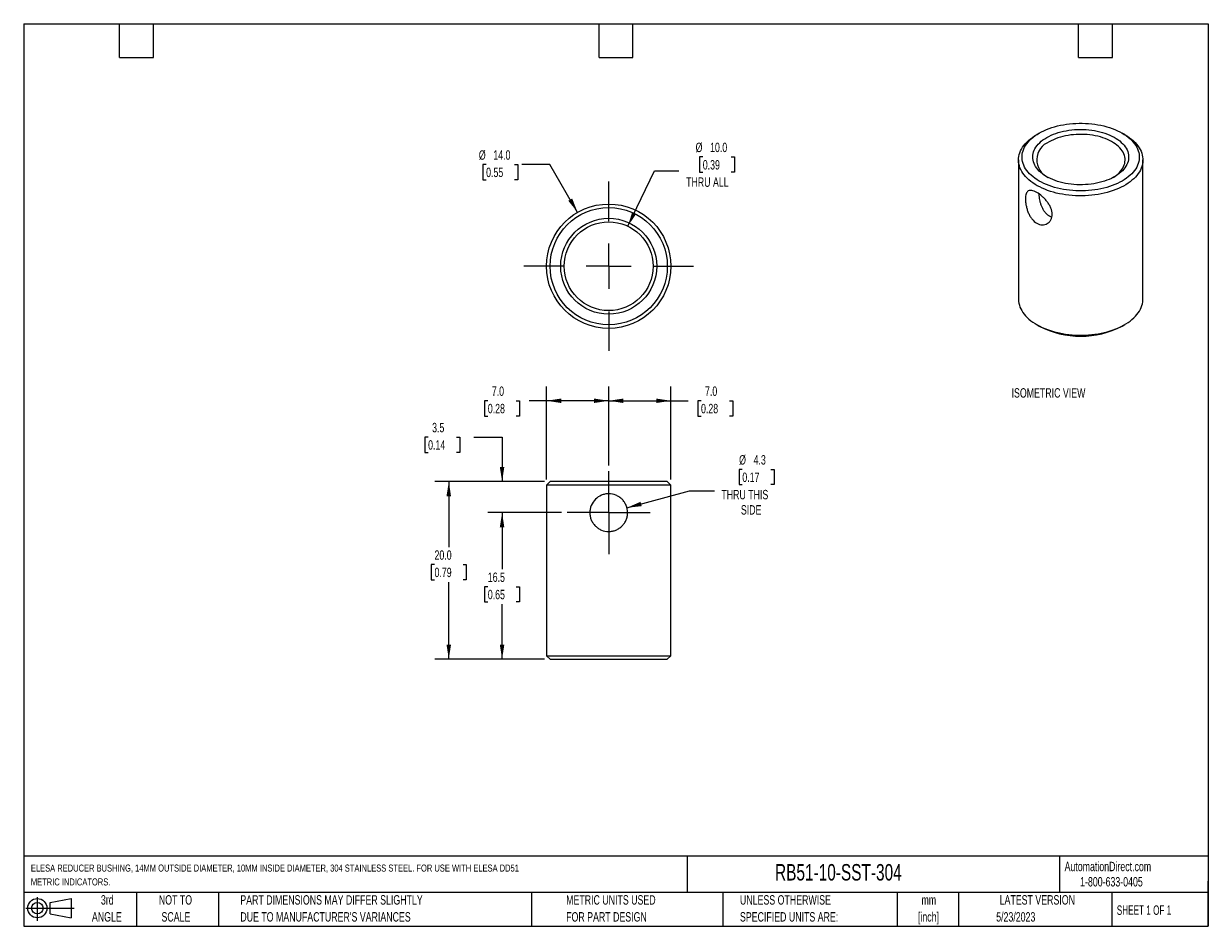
# Model space of a CAD drawing. Header units: millimetres. Extents: x 3 to 137, y 3 to 105.
import ezdxf

# ---------------------------------------------------------------- set-up
doc = ezdxf.new("R2010")
doc.units = ezdxf.units.MM
doc.header["$LTSCALE"] = 0.5
doc.linetypes.add('CENTERX2', pattern=[20.32, 12.7, -2.54, 2.54, -2.54])
doc.layers.add('CENTER', color=40, linetype='CENTERX2')
doc.layers.add('DIMENSIONS', color=140, linetype='Continuous', lineweight=25)
doc.layers.add('TEXT', color=140, linetype='Continuous', lineweight=25)
doc.styles.add('SLDTEXTSTYLE0', font='TXT', dxfattribs={"width": 0.7})
doc.styles.add('SLDTEXTSTYLE1', font='TXT', dxfattribs={"width": 0.65})
doc.dimstyles.new('SLDDIMSTYLE0', dxfattribs={"dimtxt": 1.079004, "dimasz": 1.651, "dimexe": 0, "dimexo": 0.0625, "dimgap": 0.269751, "dimtad": 0, "dimtih": 1, "dimtoh": 1, "dimrnd": 1e-09, "dimzin": 4, "dimdsep": 46, "dimtxsty": 'SLDTEXTSTYLE0', "dimsah": 1, "dimcen": 0.09, "dimadec": 0, "dimazin": 1, "dimtfac": 1, "dimtofl": 0, "dimtmove": 0, "dimatfit": 3, "dimfxl": 0, "dimfrac": 2, "dimtolj": 1, "dimtzin": 12, "dimarcsym": 0})
doc.dimstyles.new('SLDDIMSTYLE1', dxfattribs={"dimtxt": 1.079004, "dimasz": 1.651, "dimexe": 0, "dimexo": 0.0625, "dimgap": 0.269751, "dimtad": 0, "dimtih": 1, "dimtoh": 1, "dimrnd": 1e-09, "dimzin": 12, "dimdsep": 46, "dimtxsty": 'SLDTEXTSTYLE0', "dimsah": 1, "dimcen": 0, "dimadec": 0, "dimazin": 3, "dimtfac": 1, "dimtofl": 0, "dimtmove": 0, "dimatfit": 3, "dimfxl": 0, "dimfrac": 2, "dimtolj": 1, "dimtzin": 12, "dimarcsym": 0})
doc.dimstyles.new('SLDDIMSTYLE2', dxfattribs={"dimtxt": 1.079004, "dimasz": 1.651, "dimexe": 0, "dimexo": 0.0625, "dimgap": 0.269751, "dimtad": 0, "dimtih": 1, "dimtoh": 1, "dimrnd": 1e-09, "dimzin": 12, "dimdsep": 46, "dimtxsty": 'SLDTEXTSTYLE0', "dimsah": 1, "dimcen": 0.09, "dimadec": 0, "dimazin": 3, "dimtfac": 1, "dimtofl": 0, "dimtmove": 0, "dimatfit": 3, "dimfxl": 0, "dimfrac": 2, "dimtolj": 1, "dimtzin": 12, "dimarcsym": 0})
doc.dimstyles.new('SLDDIMSTYLE3', dxfattribs={"dimtxt": 1.079004, "dimasz": 1.651, "dimexe": 0, "dimexo": 0.0625, "dimgap": 0.269751, "dimtad": 0, "dimtih": 1, "dimtoh": 1, "dimrnd": 1e-09, "dimzin": 12, "dimdsep": 46, "dimtxsty": 'SLDTEXTSTYLE0', "dimsah": 1, "dimcen": 0.09, "dimadec": 0, "dimazin": 3, "dimtfac": 1, "dimtmove": 0, "dimatfit": 0, "dimfxl": 0, "dimfrac": 2, "dimtolj": 1, "dimtzin": 12, "dimarcsym": 0})
doc.dimstyles.new('SLDDIMSTYLE4', dxfattribs={"dimtxt": 1.079004, "dimasz": 1.651, "dimexe": 0, "dimexo": 0.0625, "dimgap": 0.269751, "dimtad": 0, "dimtih": 1, "dimtoh": 1, "dimrnd": 1e-09, "dimzin": 4, "dimdsep": 46, "dimtxsty": 'SLDTEXTSTYLE0', "dimsah": 1, "dimcen": 0, "dimadec": 0, "dimazin": 1, "dimtfac": 1, "dimtofl": 0, "dimtmove": 0, "dimatfit": 3, "dimfxl": 0, "dimfrac": 2, "dimtolj": 1, "dimtzin": 12, "dimarcsym": 0})
doc.dimstyles.new('SLDDIMSTYLE5', dxfattribs={"dimtxt": 1.079004, "dimasz": 1.651, "dimexe": 0, "dimexo": 0.0625, "dimgap": 0.269751, "dimtad": 0, "dimtih": 1, "dimtoh": 1, "dimrnd": 1e-09, "dimzin": 4, "dimdsep": 46, "dimtxsty": 'SLDTEXTSTYLE0', "dimsah": 1, "dimcen": 0, "dimadec": 0, "dimazin": 1, "dimtfac": 1, "dimtofl": 0, "dimtmove": 0, "dimatfit": 3, "dimfxl": 0, "dimfrac": 2, "dimtolj": 1, "dimtzin": 12, "dimarcsym": 0})

# ---------------------------------------------------------------- blocks, each defined once
blk = doc.blocks.new('Block11')
at = {"color": 7, "linetype": 'Continuous', "lineweight": 18}
for p, q in [((0, 1.44), (5.44, 1.44)), ((1.29, 2.66), (1.29, 0)), ((2.74, 2.08), (5.09, 2.52)), ((2.74, 0.8), (2.74, 2.08)), ((5.09, 2.52), (5.09, 0.37)), ((2.74, 0.8), (5.09, 0.37))]:
    blk.add_line(p, q, dxfattribs=at)
for radius in [1.08, 0.643]:
    blk.add_circle((1.29, 1.44), radius, dxfattribs=at)
blk = doc.blocks.new('Block12')
at = {"color": 7, "linetype": 'Continuous'}
blk.add_blockref('Block11', (0, 0), dxfattribs=at)
blk = doc.blocks.new('SW_NOTE_0')
at = {"layer": 'TEXT', "color": 0, "attachment_point": 1, "style": 'SLDTEXTSTYLE0'}
for s, insert, char_height in [('ELESA REDUCER BUSHING, 14MM OUTSIDE DIAMETER, 10MM INSIDE DIAMETER, 304 STAINLESS STEEL. FOR USE WITH ELESA DD51', (0, 1.02), 0.79375), ('METRIC INDICATORS.', (0, -0.54), 0.7937)]:
    blk.add_mtext(s, dxfattribs=dict(at, insert=insert, char_height=char_height))
blk = doc.blocks.new('SW_NOTE_0_1')
at = {"layer": 'TEXT', "color": 0, "char_height": 1.058, "attachment_point": 2, "style": 'SLDTEXTSTYLE0'}
for s, insert in [('mm', (1.42, 1.36)), ('[inch]', (1.38, -0.55))]:
    blk.add_mtext(s, dxfattribs=dict(at, insert=insert))
blk = doc.blocks.new('SW_NOTE_0_2')
at = {"layer": 'TEXT', "color": 0, "char_height": 1.0583, "attachment_point": 1, "style": 'SLDTEXTSTYLE0'}
for s, insert in [('UNLESS OTHERWISE', (0, 1.36)), ('SPECIFIED UNITS ARE:', (0, -0.55))]:
    blk.add_mtext(s, dxfattribs=dict(at, insert=insert))
blk = doc.blocks.new('SW_NOTE_0_3')
at = {"layer": 'TEXT', "color": 0, "char_height": 1.0583, "attachment_point": 1, "style": 'SLDTEXTSTYLE0'}
for s, insert in [('PART DIMENSIONS MAY DIFFER SLIGHTLY', (0, 1.36)), ("DUE TO MANUFACTURER'S VARIANCES", (0, -0.55))]:
    blk.add_mtext(s, dxfattribs=dict(at, insert=insert))
blk = doc.blocks.new('SW_NOTE_0_4')
at = {"layer": 'TEXT', "color": 0, "char_height": 1.058, "attachment_point": 2, "style": 'SLDTEXTSTYLE0'}
for s, insert in [('NOT TO', (2.63, 1.36)), ('SCALE', (2.68, -0.55))]:
    blk.add_mtext(s, dxfattribs=dict(at, insert=insert))
blk = doc.blocks.new('SW_NOTE_0_5')
at = {"layer": 'TEXT', "color": 0, "char_height": 1.058, "attachment_point": 2, "style": 'SLDTEXTSTYLE0'}
for s, insert in [('3rd', (1.16, 1.36)), ('ANGLE', (1.11, -0.55))]:
    blk.add_mtext(s, dxfattribs=dict(at, insert=insert))
blk = doc.blocks.new('SW_NOTE_0_6')
at = {"layer": 'TEXT', "color": 0, "char_height": 1.0583, "attachment_point": 1, "style": 'SLDTEXTSTYLE0'}
for s, insert in [('METRIC UNITS USED', (0, 1.36)), ('FOR PART DESIGN', (0, -0.55))]:
    blk.add_mtext(s, dxfattribs=dict(at, insert=insert))
blk = doc.blocks.new('_D')
at = {"layer": 'DIMENSIONS'}
for p, q in [((62.03, 53.47), (62.03, 63.92)), ((69.03, 55.04), (69.03, 63.92)), ((55.42, 62.33), (55.06, 62.33)), ((55.06, 62.33), (55.06, 60.61)), ((58.63, 62.33), (58.99, 62.33)), ((58.99, 62.33), (58.99, 60.61)), ((62.03, 62.33), (60.09, 62.33)), ((69.03, 62.33), (62.03, 62.33)), ((55.06, 60.61), (55.42, 60.61)), ((58.99, 60.61), (58.63, 60.61))]:
    blk.add_line(p, q, dxfattribs=at)
for points in [[(62.03, 62.33), (63.68, 62.08), (63.68, 62.58)], [(69.03, 62.33), (67.38, 62.58), (67.38, 62.08)]]:
    blk.add_solid(points, dxfattribs=at)
at = {"layer": 'DIMENSIONS', "char_height": 1.058, "attachment_point": 1, "style": 'SLDTEXTSTYLE0'}
for s, insert in [('7.0', (55.87, 63.94)), ('0.28', (55.42, 61.98))]:
    blk.add_mtext(s, dxfattribs=dict(at, insert=insert))
blk = doc.blocks.new('_D_1')
at = {"layer": 'DIMENSIONS'}
for p, q in [((69.03, 55.04), (69.03, 63.92)), ((76.03, 53.47), (76.03, 63.92)), ((69.03, 62.33), (76.03, 62.33)), ((76.03, 62.33), (77.96, 62.33)), ((79.42, 62.33), (79.06, 62.33)), ((79.06, 62.33), (79.06, 60.61)), ((82.63, 62.33), (82.99, 62.33)), ((82.99, 62.33), (82.99, 60.61)), ((79.06, 60.61), (79.42, 60.61)), ((82.99, 60.61), (82.63, 60.61))]:
    blk.add_line(p, q, dxfattribs=at)
for points in [[(69.03, 62.33), (70.68, 62.08), (70.68, 62.58)], [(76.03, 62.33), (74.38, 62.58), (74.38, 62.08)]]:
    blk.add_solid(points, dxfattribs=at)
at = {"layer": 'DIMENSIONS', "char_height": 1.058, "attachment_point": 1, "style": 'SLDTEXTSTYLE0'}
for s, insert in [('7.0', (79.87, 63.94)), ('0.28', (79.42, 61.98))]:
    blk.add_mtext(s, dxfattribs=dict(at, insert=insert))
blk = doc.blocks.new('_D_2')
at = {"layer": 'DIMENSIONS'}
for p, q in [((84.07, 54.6), (83.71, 54.6)), ((83.71, 54.6), (83.71, 52.89)), ((87.28, 54.6), (87.64, 54.6)), ((87.64, 54.6), (87.64, 52.89)), ((71.08, 50.29), (78.14, 52.18)), ((78.14, 52.18), (80.92, 52.18)), ((83.71, 52.89), (84.07, 52.89)), ((87.64, 52.89), (87.28, 52.89))]:
    blk.add_line(p, q, dxfattribs=at)
blk.add_solid([(71.08, 50.29), (72.74, 50.47), (72.61, 50.96)], dxfattribs=at)
at = {"layer": 'DIMENSIONS', "char_height": 1.058, "attachment_point": 1, "style": 'SLDTEXTSTYLE0'}
for s, insert in [('%%c', (83.71, 56.21)), ('4.3', (85.34, 56.21)), ('0.17', (84.07, 54.25)), ('THRU THIS', (81.71, 52.3)), ('SIDE', (83.91, 50.58))]:
    blk.add_mtext(s, dxfattribs=dict(at, insert=insert))
blk = doc.blocks.new('_D_3')
at = {"layer": 'DIMENSIONS'}
for p, q in [((63.73, 49.74), (55.44, 49.74)), ((57.03, 49.74), (57.03, 43.36)), ((55.42, 41.4), (55.06, 41.4)), ((55.06, 41.4), (55.06, 39.68)), ((58.63, 41.4), (58.99, 41.4)), ((58.99, 41.4), (58.99, 39.68)), ((55.06, 39.68), (55.42, 39.68)), ((57.03, 33.24), (57.03, 39.44)), ((58.99, 39.68), (58.63, 39.68)), ((61.79, 33.24), (55.44, 33.24))]:
    blk.add_line(p, q, dxfattribs=at)
for points in [[(57.03, 49.74), (56.77, 48.09), (57.28, 48.09)], [(57.03, 33.24), (57.28, 34.89), (56.77, 34.89)]]:
    blk.add_solid(points, dxfattribs=at)
at = {"layer": 'DIMENSIONS', "char_height": 1.058, "attachment_point": 1, "style": 'SLDTEXTSTYLE0'}
for s, insert in [('16.5', (55.42, 43)), ('0.65', (55.42, 41.05))]:
    blk.add_mtext(s, dxfattribs=dict(at, insert=insert))
blk = doc.blocks.new('_D_4')
at = {"layer": 'DIMENSIONS'}
for p, q in [((48.7, 58.24), (48.34, 58.24)), ((48.34, 58.24), (48.34, 56.52)), ((51.91, 58.24), (52.27, 58.24)), ((52.27, 58.24), (52.27, 56.52)), ((53.85, 58.24), (57.03, 58.24)), ((57.03, 58.24), (57.03, 53.24)), ((48.34, 56.52), (48.7, 56.52)), ((52.27, 56.52), (51.91, 56.52)), ((61.79, 53.24), (55.44, 53.24)), ((63.73, 49.74), (55.44, 49.74)), ((57.03, 49.74), (57.03, 46.56))]:
    blk.add_line(p, q, dxfattribs=at)
for points in [[(57.03, 53.24), (57.28, 54.89), (56.77, 54.89)], [(57.03, 49.74), (56.77, 48.09), (57.28, 48.09)]]:
    blk.add_solid(points, dxfattribs=at)
at = {"layer": 'DIMENSIONS', "char_height": 1.058, "attachment_point": 1, "style": 'SLDTEXTSTYLE0'}
for s, insert in [('3.5', (49.15, 59.84)), ('0.14', (48.7, 57.89))]:
    blk.add_mtext(s, dxfattribs=dict(at, insert=insert))
blk = doc.blocks.new('_D_5')
at = {"layer": 'DIMENSIONS'}
for p, q in [((61.79, 53.24), (49.44, 53.24)), ((51.03, 53.24), (51.03, 45.84)), ((49.42, 43.89), (49.06, 43.89)), ((49.06, 43.89), (49.06, 42.17)), ((52.63, 43.89), (52.99, 43.89)), ((52.99, 43.89), (52.99, 42.17)), ((49.06, 42.17), (49.42, 42.17)), ((51.03, 33.24), (51.03, 41.93)), ((52.99, 42.17), (52.63, 42.17)), ((61.79, 33.24), (49.44, 33.24))]:
    blk.add_line(p, q, dxfattribs=at)
for points in [[(51.03, 53.24), (50.77, 51.59), (51.28, 51.59)], [(51.03, 33.24), (51.28, 34.89), (50.77, 34.89)]]:
    blk.add_solid(points, dxfattribs=at)
at = {"layer": 'DIMENSIONS', "char_height": 1.058, "attachment_point": 1, "style": 'SLDTEXTSTYLE0'}
for s, insert in [('20.0', (49.42, 45.49)), ('0.79', (49.42, 43.54))]:
    blk.add_mtext(s, dxfattribs=dict(at, insert=insert))
blk = doc.blocks.new('SW_CENTERMARKSYMBOL_0')
at = {"layer": 'CENTER', "color": 0}
for p, q in [((0, 2.54), (0, 4.665)), ((0, 0), (0, 2.54)), ((-2.54, 0), (-4.665, 0)), ((0, 0), (-2.54, 0)), ((0, 0), (0, -2.54)), ((0, 0), (2.54, 0)), ((2.54, 0), (4.665, 0)), ((0, -2.54), (0, -4.665))]:
    blk.add_line(p, q, dxfattribs=at)
blk = doc.blocks.new('_D_6')
at = {"layer": 'DIMENSIONS'}
for p, q in [((79.62, 89.78), (79.26, 89.78)), ((79.26, 89.78), (79.26, 88.06)), ((82.83, 89.78), (83.19, 89.78)), ((83.19, 89.78), (83.19, 88.06)), ((71.19, 81.99), (74.17, 88.21)), ((74.17, 88.21), (76.94, 88.21)), ((79.26, 88.06), (79.62, 88.06)), ((83.19, 88.06), (82.83, 88.06))]:
    blk.add_line(p, q, dxfattribs=at)
blk.add_solid([(71.19, 81.99), (72.13, 83.37), (71.67, 83.58)], dxfattribs=at)
at = {"layer": 'DIMENSIONS', "char_height": 1.058, "attachment_point": 1, "style": 'SLDTEXTSTYLE0'}
for s, insert in [('%%c', (78.81, 91.38)), ('10.0', (80.44, 91.38)), ('0.39', (79.62, 89.42)), ('THRU ALL', (77.74, 87.47))]:
    blk.add_mtext(s, dxfattribs=dict(at, insert=insert))
blk = doc.blocks.new('_D_7')
at = {"layer": 'DIMENSIONS'}
for p, q in [((55.23, 88.92), (54.86, 88.92)), ((54.86, 88.92), (54.86, 87.2)), ((58.43, 88.92), (58.8, 88.92)), ((58.8, 88.92), (58.8, 87.2)), ((62.42, 88.92), (59.25, 88.92)), ((65.53, 83.54), (62.42, 88.92)), ((54.86, 87.2), (55.23, 87.2)), ((58.8, 87.2), (58.43, 87.2))]:
    blk.add_line(p, q, dxfattribs=at)
blk.add_solid([(65.53, 83.54), (64.92, 85.1), (64.48, 84.84)], dxfattribs=at)
at = {"layer": 'DIMENSIONS', "char_height": 1.058, "attachment_point": 1, "style": 'SLDTEXTSTYLE0'}
for s, insert in [('%%c', (54.41, 90.52)), ('14.0', (56.04, 90.52)), ('0.55', (55.23, 88.57))]:
    blk.add_mtext(s, dxfattribs=dict(at, insert=insert))
blk = doc.blocks.new('SW_CENTERMARKSYMBOL_1')
at = {"layer": 'CENTER', "color": 0}
for p, q in [((0, 5.08), (0, 9.54)), ((0, 0), (0, 2.54)), ((-5.08, 0), (-9.54, 0)), ((0, 0), (-2.54, 0)), ((0, 0), (0, -2.54)), ((0, 0), (2.54, 0)), ((5.08, 0), (9.54, 0)), ((0, -5.08), (0, -9.54))]:
    blk.add_line(p, q, dxfattribs=at)

msp = doc.modelspace()

# ---------------------------------------------------------------- linework, layer by layer
for p, q in [((117.492, 92.455), (117.209, 92.292)), ((127.11, 92.292), (126.827, 92.455)), ((115.159, 89.435), (115.159, 73.757)), ((129.159, 73.757), (129.159, 89.435)), ((117.209, 70.9), (117.492, 70.737)), ((126.827, 70.737), (127.11, 70.9)), ((62.428, 53.237), (62.028, 52.837)), ((62.028, 52.837), (62.028, 33.637)), ((76.028, 52.837), (62.028, 52.837)), ((75.628, 53.237), (62.428, 53.237)), ((76.028, 52.837), (75.628, 53.237)), ((76.028, 33.637), (76.028, 52.837)), ((62.028, 33.637), (62.428, 33.237)), ((62.028, 33.637), (76.028, 33.637)), ((75.628, 33.237), (76.028, 33.637)), ((62.428, 33.237), (75.628, 33.237))]:
    msp.add_line(p, q)
at = {"flags": 128}
for points in [[(117.493, 92.455), (117.752, 92.597), (118.025, 92.731), (118.309, 92.856), (118.605, 92.972), (118.911, 93.078), (119.227, 93.175), (119.551, 93.261), (119.883, 93.338), (120.222, 93.404), (120.567, 93.459), (120.916, 93.503), (121.268, 93.536), (121.624, 93.559), (121.981, 93.57), (122.338, 93.57), (122.695, 93.559), (123.05, 93.536), (123.403, 93.503), (123.752, 93.459), (124.097, 93.404), (124.435, 93.338), (124.768, 93.261), (125.092, 93.175), (125.408, 93.078), (125.714, 92.972), (126.01, 92.856), (126.294, 92.731), (126.567, 92.597), (126.826, 92.455), (127.072, 92.306), (127.304, 92.148), (127.52, 91.984), (127.721, 91.813), (127.905, 91.636), (128.072, 91.454), (128.222, 91.267), (128.355, 91.075), (128.469, 90.88), (128.564, 90.681), (128.641, 90.479), (128.699, 90.276), (128.738, 90.07), (128.757, 89.864), (128.757, 89.658), (128.738, 89.452), (128.699, 89.247), (128.641, 89.043), (128.564, 88.842), (128.469, 88.643), (128.355, 88.447), (128.222, 88.256), (128.072, 88.068), (127.905, 87.886), (127.721, 87.709), (127.52, 87.538), (127.304, 87.374), (127.072, 87.217), (126.826, 87.067), (126.567, 86.925), (126.294, 86.792), (126.01, 86.667), (125.714, 86.551), (125.408, 86.445), (125.092, 86.348), (124.768, 86.261), (124.435, 86.185), (124.097, 86.119), (123.752, 86.064), (123.403, 86.019), (123.05, 85.986), (122.695, 85.964), (122.338, 85.953), (121.981, 85.953), (121.624, 85.964), (121.268, 85.986), (120.916, 86.019), (120.567, 86.064), (120.222, 86.119), (119.883, 86.185), (119.551, 86.261), (119.227, 86.348), (118.911, 86.445), (118.605, 86.551), (118.309, 86.667), (118.025, 86.792), (117.752, 86.925), (117.493, 87.067), (117.247, 87.217), (117.015, 87.374), (116.799, 87.538), (116.598, 87.709), (116.414, 87.886), (116.247, 88.068), (116.097, 88.256), (115.964, 88.447), (115.85, 88.643), (115.755, 88.842), (115.678, 89.043), (115.62, 89.247), (115.581, 89.452), (115.562, 89.658), (115.562, 89.864), (115.581, 90.07), (115.62, 90.276), (115.678, 90.479), (115.755, 90.681), (115.85, 90.88), (115.964, 91.075), (116.097, 91.267), (116.247, 91.454), (116.414, 91.636), (116.598, 91.813), (116.799, 91.984), (117.015, 92.148), (117.247, 92.306), (117.493, 92.455)], [(127.11, 92.292), (127.174, 92.254), (127.425, 92.097), (127.661, 91.933), (127.882, 91.762), (128.087, 91.585), (128.275, 91.401), (128.446, 91.212), (128.6, 91.018), (128.736, 90.82), (128.853, 90.617), (128.952, 90.412), (129.032, 90.203), (129.092, 89.993), (129.134, 89.781), (129.156, 89.568), (129.158, 89.355), (129.141, 89.141), (129.105, 88.929), (129.049, 88.718), (128.974, 88.509), (128.879, 88.303), (128.767, 88.1), (128.635, 87.901), (128.486, 87.705), (128.319, 87.515), (128.135, 87.33), (127.934, 87.151), (127.718, 86.978), (127.485, 86.812), (127.238, 86.654), (126.977, 86.503), (126.702, 86.36), (126.415, 86.226), (126.115, 86.101), (125.805, 85.985), (125.485, 85.879), (125.155, 85.782), (124.817, 85.696), (124.471, 85.62), (124.12, 85.555), (123.762, 85.501), (123.4, 85.458), (123.035, 85.425), (122.667, 85.404), (122.298, 85.394), (121.929, 85.396), (121.56, 85.408), (121.192, 85.432), (120.828, 85.467), (120.467, 85.513), (120.111, 85.571), (119.761, 85.638), (119.417, 85.717), (119.081, 85.805), (118.753, 85.904), (118.435, 86.013), (118.128, 86.131), (117.831, 86.259), (117.547, 86.395), (117.275, 86.54), (117.018, 86.693), (116.774, 86.853), (116.546, 87.021), (116.333, 87.195), (116.136, 87.376), (115.956, 87.562), (115.794, 87.754), (115.649, 87.95), (115.522, 88.15), (115.414, 88.354), (115.325, 88.561), (115.255, 88.771), (115.203, 88.982), (115.172, 89.195), (115.16, 89.408), (115.167, 89.621), (115.194, 89.834), (115.24, 90.046), (115.305, 90.256), (115.39, 90.463), (115.494, 90.668), (115.616, 90.869), (115.756, 91.067), (115.914, 91.26), (116.09, 91.447), (116.282, 91.63), (116.491, 91.806), (116.716, 91.975), (116.955, 92.137), (117.21, 92.292), (117.21, 92.292)], [(118.341, 91.966), (118.576, 92.093), (118.824, 92.213), (119.084, 92.324), (119.355, 92.425), (119.636, 92.517), (119.926, 92.6), (120.224, 92.672), (120.529, 92.733), (120.84, 92.784), (121.156, 92.824), (121.475, 92.853), (121.796, 92.872), (122.119, 92.879), (122.442, 92.874), (122.764, 92.859), (123.084, 92.833), (123.4, 92.795), (123.713, 92.747), (124.019, 92.688), (124.319, 92.618), (124.611, 92.539), (124.894, 92.449), (125.168, 92.35), (125.431, 92.241), (125.682, 92.124), (125.92, 91.998), (126.145, 91.864), (126.356, 91.723), (126.552, 91.575), (126.732, 91.42), (126.895, 91.259), (127.042, 91.093), (127.171, 90.922), (127.283, 90.747), (127.375, 90.568), (127.45, 90.387), (127.505, 90.203), (127.541, 90.017), (127.558, 89.831), (127.556, 89.645), (127.534, 89.459), (127.493, 89.274), (127.433, 89.09), (127.354, 88.909), (127.256, 88.732), (127.141, 88.558), (127.007, 88.388), (126.856, 88.223), (126.688, 88.063), (126.504, 87.91), (126.305, 87.763), (126.09, 87.624), (125.862, 87.492), (125.62, 87.368), (125.366, 87.253), (125.101, 87.147), (124.824, 87.05), (124.539, 86.963), (124.245, 86.886), (123.943, 86.819), (123.635, 86.763), (123.322, 86.717), (123.004, 86.682), (122.684, 86.659), (122.361, 86.646), (122.038, 86.645), (121.716, 86.654), (121.395, 86.675), (121.076, 86.707), (120.762, 86.75), (120.452, 86.804), (120.149, 86.868), (119.853, 86.943), (119.565, 87.027), (119.287, 87.122), (119.018, 87.226), (118.761, 87.339), (118.516, 87.46), (118.284, 87.59), (118.066, 87.728), (117.863, 87.873), (117.675, 88.024), (117.503, 88.182), (117.348, 88.346), (117.21, 88.515), (117.09, 88.688), (116.988, 88.865), (116.904, 89.045), (116.839, 89.228), (116.793, 89.412), (116.767, 89.598), (116.76, 89.785), (116.772, 89.971), (116.803, 90.157), (116.854, 90.341), (116.923, 90.523), (117.011, 90.702), (117.118, 90.878), (117.243, 91.05), (117.385, 91.218), (117.545, 91.38), (117.721, 91.537), (117.913, 91.687), (118.12, 91.83), (118.341, 91.966)], [(125.832, 87.476), (126.009, 87.593), (126.2, 87.734), (126.375, 87.883), (126.534, 88.037), (126.676, 88.197), (126.801, 88.361), (126.908, 88.53), (126.996, 88.702), (127.065, 88.877), (127.116, 89.054), (127.147, 89.233), (127.159, 89.412), (127.152, 89.592), (127.126, 89.771), (127.08, 89.948), (127.015, 90.124), (126.931, 90.297), (126.829, 90.466), (126.709, 90.632), (126.571, 90.793), (126.417, 90.949), (126.245, 91.098), (126.058, 91.242), (125.856, 91.378), (125.64, 91.507), (125.41, 91.628), (125.167, 91.74), (124.913, 91.844), (124.648, 91.938), (124.374, 92.023), (124.091, 92.097), (123.8, 92.161), (123.504, 92.215), (123.202, 92.258), (122.896, 92.29), (122.587, 92.311), (122.276, 92.32), (121.965, 92.319), (121.655, 92.306), (121.347, 92.283), (121.041, 92.248), (120.741, 92.202), (120.445, 92.146), (120.157, 92.079), (119.876, 92.002), (119.604, 91.915), (119.341, 91.819), (119.09, 91.713), (118.851, 91.599), (118.624, 91.476)], [(115.159, 73.757), (115.16, 73.73), (115.172, 73.517), (115.203, 73.305), (115.255, 73.093), (115.325, 72.884), (115.414, 72.677), (115.522, 72.473), (115.649, 72.272), (115.794, 72.076), (115.956, 71.885), (116.136, 71.698), (116.333, 71.518), (116.546, 71.343), (116.774, 71.175), (117.018, 71.015), (117.275, 70.862), (117.547, 70.717), (117.831, 70.581), (118.128, 70.454), (118.435, 70.335), (118.753, 70.227), (119.081, 70.128), (119.417, 70.039), (119.761, 69.961), (120.111, 69.893), (120.467, 69.836), (120.828, 69.79), (121.192, 69.755), (121.56, 69.731), (121.929, 69.718), (122.298, 69.717), (122.667, 69.727), (123.035, 69.748), (123.4, 69.78), (123.762, 69.823), (124.12, 69.878), (124.471, 69.943), (124.817, 70.019), (125.155, 70.105), (125.485, 70.201), (125.805, 70.307), (126.115, 70.423), (126.415, 70.548), (126.702, 70.682), (126.977, 70.825), (127.238, 70.976), (127.485, 71.135), (127.718, 71.301), (127.934, 71.473), (128.135, 71.652), (128.319, 71.837), (128.486, 72.028), (128.635, 72.223), (128.767, 72.422), (128.879, 72.626), (128.974, 72.832), (129.049, 73.041), (129.105, 73.252), (129.141, 73.464), (129.158, 73.677), (129.159, 73.757)]]:
    msp.add_lwpolyline(points, dxfattribs=at)
for radius in [7, 6.6, 5.4, 5]:
    msp.add_circle((69.028, 77.476), radius)
for centre, radius, start, end in [((119.382, 89.447), 2.165, 110.48212, 245.6069), ((122.159, 79.7), 10.106, 242.4921, 297.5079)]:
    msp.add_arc(centre, radius, start, end)
for points, knots in [([(118.388, 82.273), (118.303, 82.223), (118.213, 82.187), (118.022, 82.139), (117.922, 82.128), (117.719, 82.133), (117.616, 82.149), (117.411, 82.21), (117.308, 82.254), (117.013, 82.425), (116.826, 82.593), (116.587, 82.898), (116.512, 83.01), (116.377, 83.246), (116.317, 83.37), (116.209, 83.627), (116.161, 83.761), (116.081, 84.027), (116.048, 84.161), (115.994, 84.429), (115.974, 84.56), (115.947, 84.812), (115.941, 84.935), (115.941, 85.163), (115.947, 85.269), (115.974, 85.463), (115.994, 85.552), (116.074, 85.781), (116.155, 85.891), (116.37, 86.015), (116.506, 86.031), (116.746, 85.986), (116.833, 85.959), (117.015, 85.886), (117.11, 85.839), (117.409, 85.666), (117.617, 85.515), (117.923, 85.244), (118.021, 85.148), (118.211, 84.945), (118.303, 84.837), (118.472, 84.615), (118.549, 84.501), (118.687, 84.267), (118.747, 84.146), (118.893, 83.787), (118.946, 83.542), (118.946, 83.2), (118.933, 83.088), (118.882, 82.881), (118.845, 82.784), (118.747, 82.605), (118.687, 82.523), (118.55, 82.382), (118.473, 82.322), (118.388, 82.273)], [0, 0, 0, 0, 0.03125, 0.03125, 0.0625, 0.0625, 0.09375, 0.09375, 0.125, 0.125, 0.1875, 0.1875, 0.21875, 0.21875, 0.25, 0.25, 0.28125, 0.28125, 0.3125, 0.3125, 0.34375, 0.34375, 0.375, 0.375, 0.40625, 0.40625, 0.4375, 0.4375, 0.5, 0.5, 0.5625, 0.5625, 0.59375, 0.59375, 0.625, 0.625, 0.6875, 0.6875, 0.71875, 0.71875, 0.75, 0.75, 0.78125, 0.78125, 0.8125, 0.8125, 0.875, 0.875, 0.90625, 0.90625, 0.9375, 0.9375, 0.96875, 0.96875, 1, 1, 1, 1]), ([(118.905, 83.007), (118.899, 83.008), (118.809, 83.026), (118.634, 83.114), (118.393, 83.279), (118.168, 83.511), (117.972, 83.793), (117.811, 84.109), (117.685, 84.444), (117.592, 84.778), (117.526, 85.105), (117.486, 85.385), (117.475, 85.547), (117.47, 85.611)], [0, 0, 0, 0, 0.0069848, 0.1053234, 0.2111857, 0.3170737, 0.4272303, 0.5374327, 0.6412352, 0.7450335, 0.8413217, 0.9375756, 1, 1, 1, 1]), ([(70.532, 48.235), (70.433, 48.137), (70.326, 48.049), (70.097, 47.895), (69.972, 47.828), (69.715, 47.721), (69.583, 47.681), (69.308, 47.626), (69.167, 47.612), (68.749, 47.612), (68.468, 47.669), (68.085, 47.828), (67.96, 47.895), (67.73, 48.049), (67.624, 48.136), (67.428, 48.332), (67.339, 48.44), (67.186, 48.67), (67.12, 48.791), (67.012, 49.05), (66.972, 49.184), (66.917, 49.457), (66.903, 49.598), (66.903, 49.878), (66.917, 50.016), (66.972, 50.29), (67.013, 50.426), (67.173, 50.809), (67.33, 51.044), (67.72, 51.434), (67.955, 51.592), (68.34, 51.752), (68.475, 51.794), (68.748, 51.848), (68.887, 51.862), (69.309, 51.862), (69.586, 51.806), (69.973, 51.645), (70.095, 51.58), (70.324, 51.426), (70.433, 51.337), (70.628, 51.142), (70.716, 51.036), (70.87, 50.805), (70.937, 50.681), (71.097, 50.298), (71.153, 50.017), (71.153, 49.598), (71.139, 49.457), (71.085, 49.183), (71.044, 49.051), (70.937, 48.794), (70.871, 48.67), (70.718, 48.441), (70.63, 48.334), (70.532, 48.235)], [0, 0, 0, 0, 0.03125, 0.03125, 0.0625, 0.0625, 0.09375, 0.09375, 0.125, 0.125, 0.1875, 0.1875, 0.21875, 0.21875, 0.25, 0.25, 0.28125, 0.28125, 0.3125, 0.3125, 0.34375, 0.34375, 0.375, 0.375, 0.40625, 0.40625, 0.4375, 0.4375, 0.5, 0.5, 0.5625, 0.5625, 0.59375, 0.59375, 0.625, 0.625, 0.6875, 0.6875, 0.71875, 0.71875, 0.75, 0.75, 0.78125, 0.78125, 0.8125, 0.8125, 0.875, 0.875, 0.90625, 0.90625, 0.9375, 0.9375, 0.96875, 0.96875, 1, 1, 1, 1])]:
    msp.add_open_spline(points, degree=3, knots=knots)
at = {"layer": 'TEXT'}
for p, q in [((3.175, 104.775), (136.525, 104.775)), ((3.175, 104.775), (3.175, 3.175)), ((13.97, 100.965), (13.97, 104.775)), ((17.78, 100.965), (17.78, 104.775)), ((67.945, 100.965), (67.945, 104.775)), ((71.755, 100.965), (71.755, 104.775)), ((121.92, 100.965), (121.92, 104.775)), ((125.73, 100.965), (125.73, 104.775)), ((136.525, 104.775), (136.525, 3.175)), ((13.97, 100.965), (17.78, 100.965)), ((67.945, 100.965), (71.755, 100.965)), ((121.92, 100.965), (125.73, 100.965)), ((136.525, 11.063), (3.175, 11.063)), ((77.879, 11.063), (77.879, 6.985)), ((119.788, 11.063), (119.788, 6.985)), ((136.525, 3.175), (136.525, 8.255)), ((136.525, 6.985), (3.175, 6.985)), ((15.875, 6.985), (15.875, 3.175)), ((25.106, 6.985), (25.106, 3.175)), ((60.323, 6.985), (60.323, 3.175)), ((81.89, 6.985), (81.89, 3.175)), ((101.512, 6.985), (101.512, 3.175)), ((108.406, 6.985), (108.406, 3.175)), ((125.674, 6.985), (125.674, 3.175)), ((3.175, 3.175), (136.525, 3.175))]:
    msp.add_line(p, q, dxfattribs=at)

# ---------------------------------------------------------------- block references
at = {"layer": 'CENTER'}
for name, p in [('SW_CENTERMARKSYMBOL_1', (69.028, 77.476)), ('SW_CENTERMARKSYMBOL_0', (69.028, 49.737))]:
    msp.add_blockref(name, p, dxfattribs=at)
at = {"layer": 'TEXT'}
for name, p in [('SW_NOTE_0', (3.983, 9.108)), ('SW_NOTE_0_5', (11.424, 5.318)), ('SW_NOTE_0_4', (17.629, 5.318)), ('SW_NOTE_0_3', (27.56, 5.318)), ('SW_NOTE_0_6', (64.239, 5.318)), ('SW_NOTE_0_2', (83.804, 5.318)), ('Block12', (3.419, 3.777)), ('SW_NOTE_0_1', (103.643, 5.316))]:
    msp.add_blockref(name, p, dxfattribs=at)

# ---------------------------------------------------------------- texts
for s, insert, char_height, attachment_point, style in [('ISOMETRIC VIEW', (114.379, 63.745), 1.05833, 1, 'SLDTEXTSTYLE0'), ('RB51-10-SST-304', (87.751, 10.182), 1.85208, 1, 'SLDTEXTSTYLE0'), ('AutomationDirect.com', (120.347, 10.438), 1.05833, 1, 'SLDTEXTSTYLE0'), ('1-800-633-0405', (122.096, 8.719), 1.05833, 1, 'SLDTEXTSTYLE0'), ('LATEST VERSION', (117.276, 6.682), 1.05833, 2, 'SLDTEXTSTYLE0'), ('SHEET 1 OF 1', (126.221, 5.526), 1.05833, 1, 'SLDTEXTSTYLE1'), ('5/23/2023', (114.851, 4.764), 1.0583, 2, 'SLDTEXTSTYLE0')]:
    msp.add_mtext(s, dxfattribs=dict(at, insert=insert, char_height=char_height, attachment_point=attachment_point, style=style))

# ---------------------------------------------------------------- dimensions: what is measured, and where the dimension line sits
at = {"layer": 'DIMENSIONS'}
for p1, p2, text, dimstyle, picture, middle in [((66.869, 72.966), (71.187, 81.986), '<>\\PTHRU ALL', 'SLDDIMSTYLE4', '_D_6', (81.227, 88.918)), ((66.976, 49.187), (71.081, 50.287), '<>\\PTHRU THIS\\PSIDE', 'SLDDIMSTYLE1', '_D_2', (85.676, 52.888))]:
    dim = msp.add_diameter_dim_2p(p1=p1, p2=p2, text=text, dimstyle=dimstyle, dxfattribs=at)
    dim.commit()
    dim.dimension.update_dxf_attribs({"geometry": picture, "text_midpoint": middle, "dimtype": 163})
dim = msp.add_diameter_dim_2p(p1=(72.528, 71.414), p2=(65.528, 83.538), dimstyle='SLDDIMSTYLE5', dxfattribs=at)
dim.commit()
dim.dimension.update_dxf_attribs({"geometry": '_D_7', "text_midpoint": (56.83, 88.918), "dimtype": 163})
for base, p2, picture, middle in [((62.028, 62.33), (62.028, 52.837), '_D', (57.028, 62.33)), ((76.028, 62.33), (76.028, 52.837), '_D_1', (81.028, 62.33))]:
    dim = msp.add_linear_dim(base=base, p1=(69.028, 54.402), p2=p2, dimstyle='SLDDIMSTYLE0', dxfattribs=at)
    dim.commit()
    dim.dimension.update_dxf_attribs({"geometry": picture, "text_midpoint": middle, "dimtype": 160})
for base, p1, p2, dimstyle, picture, middle in [((57.028, 53.237), (64.363, 49.737), (62.428, 53.237), 'SLDDIMSTYLE3', '_D_4', (57.028, 58.237)), ((51.028, 33.237), (62.428, 53.237), (62.428, 33.237), 'SLDDIMSTYLE0', '_D_5', (51.028, 43.887)), ((57.028, 33.237), (64.363, 49.737), (62.428, 33.237), 'SLDDIMSTYLE2', '_D_3', (57.028, 41.399))]:
    dim = msp.add_linear_dim(base=base, p1=p1, p2=p2, angle=90, dimstyle=dimstyle, dxfattribs=at)
    dim.commit()
    dim.dimension.update_dxf_attribs({"geometry": picture, "text_midpoint": middle, "dimtype": 160})

doc.saveas('drawing.dxf')
